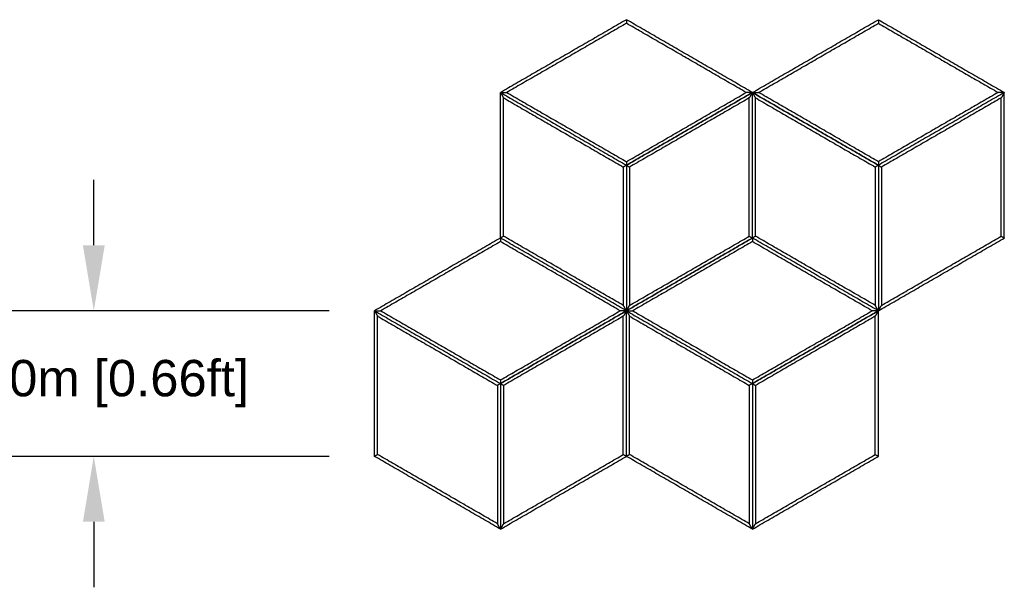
# Model space of a CAD drawing. Header units: millimetres. Extents: x 3130.24 to 3136.88, y 1607.75 to 1610.07.
# Tile 11 of 19: x 3132.1 to 3133.45, y 1609.29 to 1610.07. Entities that reach past the tile are written whole.
import ezdxf

# ---------------------------------------------------------------- set-up
doc = ezdxf.new("R2010")
doc.units = ezdxf.units.MM
doc.layers.add('Make2D$Visible$Curves', color=7, linetype='Continuous', true_color=0x000000)
doc.styles.get("Standard").update_dxf_attribs({"font": 'arial.ttf'})
doc.dimstyles.get("Standard").update_dxf_attribs({"dimtxt": 0.18, "dimasz": 0.18, "dimexe": 0.18, "dimexo": 0.0625, "dimgap": 0.09, "dimtad": 0, "dimtih": 1, "dimtoh": 1, "dimdec": 4, "dimzin": 0, "dimdsep": 46, "dimtxsty": 'Standard', "dimcen": 0.09, "dimadec": 0, "dimazin": 0, "dimtfac": 1, "dimtdec": 4, "dimtofl": 0, "dimtmove": 0, "dimatfit": 3, "dimfxl": 1, "dimtolj": 1, "dimtzin": 0, "dimarcsym": 0})

# ---------------------------------------------------------------- blocks, each defined once
blk = doc.blocks.new('*D4')
at = {"color": 0, "lineweight": -2, "transparency": 16777216}
for p, q in [((3132.2011, 1609.7643), (3132.2011, 1609.8543)), ((3132.5248, 1609.6743), (3132.0211, 1609.6743)), ((3132.5248, 1609.4742), (3132.0211, 1609.4742)), ((3132.2011, 1609.3842), (3132.2011, 1609.2942))]:
    blk.add_line(p, q, dxfattribs=at)
at = {"color": 0, "transparency": 16777216}
for points in [[(3132.1861, 1609.7643), (3132.2161, 1609.7643), (3132.2011, 1609.6743)], [(3132.1861, 1609.3842), (3132.2161, 1609.3842), (3132.2011, 1609.4742)]]:
    blk.add_solid(points, dxfattribs=at)
at = {"layer": 'Defpoints', "color": 0, "transparency": 16777216}
for p in [(3132.5873, 1609.6743), (3132.2011, 1609.4742), (3132.5873, 1609.4742)]:
    blk.add_point(p, dxfattribs=at)
at = {"color": 0, "transparency": 16777216, "insert": (3132.2011, 1609.5742), "char_height": 0.1, "attachment_point": 5}
blk.add_mtext('\\A1;{\\H0.5x;0.20m [0.66ft]}', dxfattribs=at)
blk = doc.blocks.new('Cissus2')
at = {"layer": 'Make2D$Visible$Curves', "color": 18, "lineweight": -3, "true_color": 0x000000}
for points, degree in [([(3132.9339, 1610.0745), (3132.8473, 1610.0244), (3132.7606, 1609.9744)], 2), ([(3132.9339, 1610.0695), (3132.8516, 1610.022), (3132.7692, 1609.9744)], 2), ([(3133.1072, 1609.9744), (3133.0206, 1610.0244), (3132.9339, 1610.0745)], 2), ([(3132.9339, 1610.0745), (3132.9339, 1610.0743), (3132.9339, 1610.0739), (3132.9339, 1610.0734), (3132.9339, 1610.0728), (3132.9339, 1610.0723), (3132.9339, 1610.0717), (3132.9339, 1610.0711), (3132.9339, 1610.0706), (3132.9339, 1610.07), (3132.9339, 1610.0697), (3132.9339, 1610.0695)], 3), ([(3133.0986, 1609.9744), (3133.0163, 1610.022), (3132.9339, 1610.0695)], 2), ([(3133.1072, 1609.9744), (3133.1938, 1610.0244), (3133.2805, 1610.0745)], 2), ([(3133.1158, 1609.9744), (3133.1981, 1610.022), (3133.2805, 1610.0695)], 2), ([(3133.2805, 1610.0745), (3133.3671, 1610.0244), (3133.4538, 1609.9744)], 2), ([(3133.2805, 1610.0745), (3133.2805, 1610.0743), (3133.2805, 1610.0739), (3133.2805, 1610.0734), (3133.2805, 1610.0728), (3133.2805, 1610.0723), (3133.2805, 1610.0717), (3133.2805, 1610.0711), (3133.2805, 1610.0706), (3133.2805, 1610.07), (3133.2805, 1610.0697), (3133.2805, 1610.0695)], 3), ([(3133.2805, 1610.0695), (3133.3628, 1610.022), (3133.4452, 1609.9744)], 2), ([(3132.7606, 1609.7743), (3132.7606, 1609.8744), (3132.7606, 1609.9744)], 2), ([(3132.7606, 1609.9744), (3132.8473, 1609.9244), (3132.9339, 1609.8744)], 2), ([(3132.7606, 1609.9744), (3132.7608, 1609.9741), (3132.7611, 1609.9736), (3132.7616, 1609.9728), (3132.7621, 1609.9719), (3132.7625, 1609.9711), (3132.763, 1609.9703), (3132.7635, 1609.9694), (3132.764, 1609.9686), (3132.7644, 1609.9678), (3132.7648, 1609.9672), (3132.7649, 1609.967)], 3), ([(3132.7606, 1609.9744), (3132.8473, 1609.9244), (3132.9339, 1609.8744)], 2), ([(3132.7606, 1609.9744), (3132.7609, 1609.9744), (3132.7616, 1609.9744), (3132.7625, 1609.9744), (3132.7635, 1609.9744), (3132.7644, 1609.9744), (3132.7654, 1609.9744), (3132.7664, 1609.9744), (3132.7673, 1609.9744), (3132.7683, 1609.9744), (3132.7689, 1609.9744), (3132.7692, 1609.9744)], 3), ([(3132.7692, 1609.9744), (3132.8516, 1609.9269), (3132.9339, 1609.8793)], 2), ([(3133.1072, 1609.9744), (3133.0206, 1609.9244), (3132.9339, 1609.8744)], 2), ([(3132.9339, 1609.8744), (3133.0206, 1609.9244), (3133.1072, 1609.9744)], 2), ([(3132.9339, 1609.8793), (3133.0163, 1609.9269), (3133.0986, 1609.9744)], 2), ([(3133.1072, 1609.9744), (3133.1069, 1609.9744), (3133.1062, 1609.9744), (3133.1053, 1609.9744), (3133.1043, 1609.9744), (3133.1034, 1609.9744), (3133.1024, 1609.9744), (3133.1015, 1609.9744), (3133.1005, 1609.9744), (3133.0996, 1609.9744), (3133.0989, 1609.9744), (3133.0986, 1609.9744)], 3), ([(3133.1072, 1609.9744), (3133.107, 1609.9741), (3133.1067, 1609.9736), (3133.1062, 1609.9728), (3133.1058, 1609.9719), (3133.1053, 1609.9711), (3133.1048, 1609.9703), (3133.1043, 1609.9694), (3133.1039, 1609.9686), (3133.1034, 1609.9678), (3133.1031, 1609.9672), (3133.1029, 1609.967)], 3), ([(3133.1072, 1609.7743), (3133.1072, 1609.8744), (3133.1072, 1609.9744)], 2), ([(3133.1072, 1609.7743), (3133.1072, 1609.8744), (3133.1072, 1609.9744)], 2), ([(3133.1072, 1609.9744), (3133.1938, 1609.9244), (3133.2805, 1609.8744)], 2), ([(3133.1072, 1609.9744), (3133.1074, 1609.9741), (3133.1077, 1609.9736), (3133.1082, 1609.9728), (3133.1086, 1609.9719), (3133.1091, 1609.9711), (3133.1096, 1609.9703), (3133.1101, 1609.9694), (3133.1105, 1609.9686), (3133.111, 1609.9678), (3133.1113, 1609.9672), (3133.1115, 1609.967)], 3), ([(3133.2805, 1609.8744), (3133.1938, 1609.9244), (3133.1072, 1609.9744)], 2), ([(3133.1072, 1609.9744), (3133.1075, 1609.9744), (3133.1082, 1609.9744), (3133.1091, 1609.9744), (3133.1101, 1609.9744), (3133.111, 1609.9744), (3133.112, 1609.9744), (3133.1129, 1609.9744), (3133.1139, 1609.9744), (3133.1148, 1609.9744), (3133.1155, 1609.9744), (3133.1158, 1609.9744)], 3), ([(3133.2805, 1609.8793), (3133.1981, 1609.9269), (3133.1158, 1609.9744)], 2), ([(3133.4538, 1609.9744), (3133.3671, 1609.9244), (3133.2805, 1609.8744)], 2), ([(3133.4538, 1609.9744), (3133.3671, 1609.9244), (3133.2805, 1609.8744)], 2), ([(3133.4452, 1609.9744), (3133.3628, 1609.9269), (3133.2805, 1609.8793)], 2), ([(3133.4538, 1609.9744), (3133.4534, 1609.9744), (3133.4528, 1609.9744), (3133.4519, 1609.9744), (3133.4509, 1609.9744), (3133.4499, 1609.9744), (3133.449, 1609.9744), (3133.448, 1609.9744), (3133.4471, 1609.9744), (3133.4461, 1609.9744), (3133.4455, 1609.9744), (3133.4452, 1609.9744)], 3), ([(3133.4538, 1609.9744), (3133.4536, 1609.9741), (3133.4533, 1609.9736), (3133.4528, 1609.9728), (3133.4523, 1609.9719), (3133.4519, 1609.9711), (3133.4514, 1609.9703), (3133.4509, 1609.9694), (3133.4504, 1609.9686), (3133.4499, 1609.9678), (3133.4496, 1609.9672), (3133.4495, 1609.967)], 3), ([(3133.4538, 1609.7743), (3133.4538, 1609.8744), (3133.4538, 1609.9744)], 2), ([(3132.7649, 1609.7768), (3132.7649, 1609.8719), (3132.7649, 1609.967)], 2), ([(3132.7649, 1609.967), (3132.8473, 1609.9194), (3132.9296, 1609.8719)], 2), ([(3133.1029, 1609.967), (3133.0206, 1609.9194), (3132.9382, 1609.8719)], 2), ([(3133.1029, 1609.7768), (3133.1029, 1609.8719), (3133.1029, 1609.967)], 2), ([(3133.1115, 1609.7768), (3133.1115, 1609.8719), (3133.1115, 1609.967)], 2), ([(3133.1115, 1609.967), (3133.1938, 1609.9194), (3133.2762, 1609.8719)], 2), ([(3133.4495, 1609.967), (3133.3671, 1609.9194), (3133.2848, 1609.8719)], 2), ([(3133.4495, 1609.7768), (3133.4495, 1609.8719), (3133.4495, 1609.967)], 2), ([(3132.9339, 1609.8793), (3132.9339, 1609.8791), (3132.9339, 1609.8788), (3132.9339, 1609.8782), (3132.9339, 1609.8777), (3132.9339, 1609.8771), (3132.9339, 1609.8766), (3132.9339, 1609.876), (3132.9339, 1609.8755), (3132.9339, 1609.8749), (3132.9339, 1609.8745), (3132.9339, 1609.8744)], 3), ([(3133.2805, 1609.8793), (3133.2805, 1609.8791), (3133.2805, 1609.8788), (3133.2805, 1609.8782), (3133.2805, 1609.8777), (3133.2805, 1609.8771), (3133.2805, 1609.8766), (3133.2805, 1609.876), (3133.2805, 1609.8755), (3133.2805, 1609.8749), (3133.2805, 1609.8745), (3133.2805, 1609.8744)], 3), ([(3132.9339, 1609.8744), (3132.9338, 1609.8743), (3132.9334, 1609.8741), (3132.933, 1609.8738), (3132.9325, 1609.8735), (3132.932, 1609.8733), (3132.9315, 1609.873), (3132.931, 1609.8727), (3132.9306, 1609.8724), (3132.9301, 1609.8722), (3132.9298, 1609.872), (3132.9296, 1609.8719)], 3), ([(3132.9296, 1609.8719), (3132.9296, 1609.7768), (3132.9296, 1609.6817)], 2), ([(3132.9339, 1609.8744), (3132.9339, 1609.7743), (3132.9339, 1609.6743)], 2), ([(3132.9339, 1609.8744), (3132.9341, 1609.8743), (3132.9344, 1609.8741), (3132.9349, 1609.8738), (3132.9353, 1609.8735), (3132.9358, 1609.8733), (3132.9363, 1609.873), (3132.9368, 1609.8727), (3132.9373, 1609.8724), (3132.9377, 1609.8722), (3132.9381, 1609.872), (3132.9382, 1609.8719)], 3), ([(3132.9339, 1609.8744), (3132.9339, 1609.7743), (3132.9339, 1609.6743)], 2), ([(3132.9382, 1609.8719), (3132.9382, 1609.7768), (3132.9382, 1609.6817)], 2), ([(3133.2805, 1609.8744), (3133.2803, 1609.8743), (3133.28, 1609.8741), (3133.2795, 1609.8738), (3133.2791, 1609.8735), (3133.2786, 1609.8733), (3133.2781, 1609.873), (3133.2776, 1609.8727), (3133.2771, 1609.8724), (3133.2767, 1609.8722), (3133.2763, 1609.872), (3133.2762, 1609.8719)], 3), ([(3133.2762, 1609.8719), (3133.2762, 1609.7768), (3133.2762, 1609.6817)], 2), ([(3133.2805, 1609.8744), (3133.2805, 1609.7743), (3133.2805, 1609.6743)], 2), ([(3133.2805, 1609.8744), (3133.2805, 1609.7743), (3133.2805, 1609.6743)], 2), ([(3133.2805, 1609.8744), (3133.2806, 1609.8743), (3133.281, 1609.8741), (3133.2814, 1609.8738), (3133.2819, 1609.8735), (3133.2824, 1609.8733), (3133.2829, 1609.873), (3133.2833, 1609.8727), (3133.2838, 1609.8724), (3133.2843, 1609.8722), (3133.2846, 1609.872), (3133.2848, 1609.8719)], 3), ([(3133.2848, 1609.8719), (3133.2848, 1609.7768), (3133.2848, 1609.6817)], 2), ([(3132.7606, 1609.7743), (3132.674, 1609.7243), (3132.5873, 1609.6743)], 2), ([(3132.7606, 1609.7694), (3132.6783, 1609.7218), (3132.5959, 1609.6743)], 2), ([(3132.7649, 1609.7768), (3132.7648, 1609.7767), (3132.7644, 1609.7765), (3132.764, 1609.7762), (3132.7635, 1609.776), (3132.763, 1609.7757), (3132.7625, 1609.7754), (3132.7621, 1609.7751), (3132.7616, 1609.7749), (3132.7611, 1609.7746), (3132.7608, 1609.7744), (3132.7606, 1609.7743)], 3), ([(3132.9339, 1609.6743), (3132.8473, 1609.7243), (3132.7606, 1609.7743)], 2), ([(3132.9339, 1609.6743), (3132.8473, 1609.7243), (3132.7606, 1609.7743)], 2), ([(3132.7606, 1609.7743), (3132.7606, 1609.7741), (3132.7606, 1609.7738), (3132.7606, 1609.7732), (3132.7606, 1609.7727), (3132.7606, 1609.7721), (3132.7606, 1609.7716), (3132.7606, 1609.771), (3132.7606, 1609.7705), (3132.7606, 1609.7699), (3132.7606, 1609.7695), (3132.7606, 1609.7694)], 3), ([(3132.9253, 1609.6743), (3132.843, 1609.7218), (3132.7606, 1609.7694)], 2), ([(3132.9296, 1609.6817), (3132.8473, 1609.7293), (3132.7649, 1609.7768)], 2), ([(3132.9339, 1609.6743), (3133.0206, 1609.7243), (3133.1072, 1609.7743)], 2), ([(3133.1072, 1609.7743), (3133.0206, 1609.7243), (3132.9339, 1609.6743)], 2), ([(3132.9382, 1609.6817), (3133.0206, 1609.7293), (3133.1029, 1609.7768)], 2), ([(3133.1072, 1609.7694), (3133.0249, 1609.7218), (3132.9425, 1609.6743)], 2), ([(3133.1029, 1609.7768), (3133.1031, 1609.7767), (3133.1034, 1609.7765), (3133.1039, 1609.7762), (3133.1043, 1609.776), (3133.1048, 1609.7757), (3133.1053, 1609.7754), (3133.1058, 1609.7751), (3133.1062, 1609.7749), (3133.1067, 1609.7746), (3133.107, 1609.7744), (3133.1072, 1609.7743)], 3), ([(3133.1115, 1609.7768), (3133.1113, 1609.7767), (3133.111, 1609.7765), (3133.1105, 1609.7762), (3133.1101, 1609.776), (3133.1096, 1609.7757), (3133.1091, 1609.7754), (3133.1086, 1609.7751), (3133.1082, 1609.7749), (3133.1077, 1609.7746), (3133.1074, 1609.7744), (3133.1072, 1609.7743)], 3), ([(3133.2805, 1609.6743), (3133.1938, 1609.7243), (3133.1072, 1609.7743)], 2), ([(3133.2805, 1609.6743), (3133.1938, 1609.7243), (3133.1072, 1609.7743)], 2), ([(3133.1072, 1609.7743), (3133.1072, 1609.7741), (3133.1072, 1609.7738), (3133.1072, 1609.7732), (3133.1072, 1609.7727), (3133.1072, 1609.7721), (3133.1072, 1609.7716), (3133.1072, 1609.771), (3133.1072, 1609.7705), (3133.1072, 1609.7699), (3133.1072, 1609.7695), (3133.1072, 1609.7694)], 3), ([(3133.2719, 1609.6743), (3133.1895, 1609.7218), (3133.1072, 1609.7694)], 2), ([(3133.2762, 1609.6817), (3133.1938, 1609.7293), (3133.1115, 1609.7768)], 2), ([(3133.2805, 1609.6743), (3133.3671, 1609.7243), (3133.4538, 1609.7743)], 2), ([(3133.2848, 1609.6817), (3133.3671, 1609.7293), (3133.4495, 1609.7768)], 2), ([(3133.4495, 1609.7768), (3133.4496, 1609.7767), (3133.4499, 1609.7765), (3133.4504, 1609.7762), (3133.4509, 1609.776), (3133.4514, 1609.7757), (3133.4519, 1609.7754), (3133.4523, 1609.7751), (3133.4528, 1609.7749), (3133.4533, 1609.7746), (3133.4536, 1609.7744), (3133.4538, 1609.7743)], 3), ([(3132.5873, 1609.6743), (3132.674, 1609.6242), (3132.7606, 1609.5742)], 2), ([(3132.5873, 1609.6743), (3132.5877, 1609.6743), (3132.5883, 1609.6743), (3132.5893, 1609.6743), (3132.5902, 1609.6743), (3132.5912, 1609.6743), (3132.5921, 1609.6743), (3132.5931, 1609.6743), (3132.594, 1609.6743), (3132.595, 1609.6743), (3132.5956, 1609.6743), (3132.5959, 1609.6743)], 3), ([(3132.5873, 1609.4742), (3132.5873, 1609.5742), (3132.5873, 1609.6743)], 2), ([(3132.5873, 1609.6743), (3132.674, 1609.6242), (3132.7606, 1609.5742)], 2), ([(3132.5873, 1609.6743), (3132.5875, 1609.674), (3132.5878, 1609.6734), (3132.5883, 1609.6726), (3132.5888, 1609.6718), (3132.5893, 1609.671), (3132.5897, 1609.6701), (3132.5902, 1609.6693), (3132.5907, 1609.6685), (3132.5912, 1609.6677), (3132.5915, 1609.6671), (3132.5916, 1609.6668)], 3), ([(3132.5959, 1609.6743), (3132.6783, 1609.6267), (3132.7606, 1609.5792)], 2), ([(3132.7606, 1609.5742), (3132.8473, 1609.6242), (3132.9339, 1609.6743)], 2), ([(3132.7606, 1609.5792), (3132.843, 1609.6267), (3132.9253, 1609.6743)], 2), ([(3132.9339, 1609.6743), (3132.8473, 1609.6242), (3132.7606, 1609.5742)], 2), ([(3132.9339, 1609.6743), (3132.9336, 1609.6743), (3132.933, 1609.6743), (3132.932, 1609.6743), (3132.931, 1609.6743), (3132.9301, 1609.6743), (3132.9291, 1609.6743), (3132.9282, 1609.6743), (3132.9272, 1609.6743), (3132.9263, 1609.6743), (3132.9256, 1609.6743), (3132.9253, 1609.6743)], 3), ([(3132.9339, 1609.6743), (3132.9338, 1609.6745), (3132.9334, 1609.6751), (3132.933, 1609.6759), (3132.9325, 1609.6768), (3132.932, 1609.6776), (3132.9315, 1609.6784), (3132.931, 1609.6792), (3132.9306, 1609.6801), (3132.9301, 1609.6809), (3132.9298, 1609.6814), (3132.9296, 1609.6817)], 3), ([(3132.9339, 1609.6743), (3132.9338, 1609.674), (3132.9334, 1609.6734), (3132.933, 1609.6726), (3132.9325, 1609.6718), (3132.932, 1609.671), (3132.9315, 1609.6701), (3132.931, 1609.6693), (3132.9306, 1609.6685), (3132.9301, 1609.6677), (3132.9298, 1609.6671), (3132.9296, 1609.6668)], 3), ([(3132.9339, 1609.6743), (3132.9341, 1609.6745), (3132.9344, 1609.6751), (3132.9349, 1609.6759), (3132.9353, 1609.6768), (3132.9358, 1609.6776), (3132.9363, 1609.6784), (3132.9368, 1609.6792), (3132.9373, 1609.6801), (3132.9377, 1609.6809), (3132.9381, 1609.6814), (3132.9382, 1609.6817)], 3), ([(3132.9339, 1609.6743), (3133.0206, 1609.6242), (3133.1072, 1609.5742)], 2), ([(3132.9339, 1609.6743), (3132.9342, 1609.6743), (3132.9349, 1609.6743), (3132.9358, 1609.6743), (3132.9368, 1609.6743), (3132.9377, 1609.6743), (3132.9387, 1609.6743), (3132.9396, 1609.6743), (3132.9406, 1609.6743), (3132.9416, 1609.6743), (3132.9422, 1609.6743), (3132.9425, 1609.6743)], 3), ([(3132.9339, 1609.4742), (3132.9339, 1609.5742), (3132.9339, 1609.6743)], 2), ([(3132.9339, 1609.4742), (3132.9339, 1609.5742), (3132.9339, 1609.6743)], 2), ([(3132.9339, 1609.6743), (3133.0206, 1609.6242), (3133.1072, 1609.5742)], 2), ([(3132.9339, 1609.6743), (3132.9341, 1609.674), (3132.9344, 1609.6734), (3132.9349, 1609.6726), (3132.9353, 1609.6718), (3132.9358, 1609.671), (3132.9363, 1609.6701), (3132.9368, 1609.6693), (3132.9373, 1609.6685), (3132.9377, 1609.6677), (3132.9381, 1609.6671), (3132.9382, 1609.6668)], 3), ([(3132.9425, 1609.6743), (3133.0249, 1609.6267), (3133.1072, 1609.5792)], 2), ([(3133.1072, 1609.5742), (3133.1938, 1609.6242), (3133.2805, 1609.6743)], 2), ([(3133.1072, 1609.5792), (3133.1895, 1609.6267), (3133.2719, 1609.6743)], 2), ([(3133.2805, 1609.6743), (3133.1938, 1609.6242), (3133.1072, 1609.5742)], 2), ([(3133.2805, 1609.6743), (3133.2802, 1609.6743), (3133.2795, 1609.6743), (3133.2786, 1609.6743), (3133.2776, 1609.6743), (3133.2767, 1609.6743), (3133.2757, 1609.6743), (3133.2748, 1609.6743), (3133.2738, 1609.6743), (3133.2728, 1609.6743), (3133.2722, 1609.6743), (3133.2719, 1609.6743)], 3), ([(3133.2805, 1609.6743), (3133.2803, 1609.6745), (3133.28, 1609.6751), (3133.2795, 1609.6759), (3133.2791, 1609.6768), (3133.2786, 1609.6776), (3133.2781, 1609.6784), (3133.2776, 1609.6792), (3133.2771, 1609.6801), (3133.2767, 1609.6809), (3133.2763, 1609.6814), (3133.2762, 1609.6817)], 3), ([(3133.2805, 1609.6743), (3133.2803, 1609.674), (3133.28, 1609.6734), (3133.2795, 1609.6726), (3133.2791, 1609.6718), (3133.2786, 1609.671), (3133.2781, 1609.6701), (3133.2776, 1609.6693), (3133.2771, 1609.6685), (3133.2767, 1609.6677), (3133.2763, 1609.6671), (3133.2762, 1609.6668)], 3), ([(3133.2805, 1609.6743), (3133.2806, 1609.6745), (3133.281, 1609.6751), (3133.2814, 1609.6759), (3133.2819, 1609.6768), (3133.2824, 1609.6776), (3133.2829, 1609.6784), (3133.2833, 1609.6792), (3133.2838, 1609.6801), (3133.2843, 1609.6809), (3133.2846, 1609.6814), (3133.2848, 1609.6817)], 3), ([(3133.2805, 1609.4742), (3133.2805, 1609.5742), (3133.2805, 1609.6743)], 2), ([(3132.5916, 1609.4767), (3132.5916, 1609.5717), (3132.5916, 1609.6668)], 2), ([(3132.5916, 1609.6668), (3132.674, 1609.6193), (3132.7563, 1609.5717)], 2), ([(3132.9296, 1609.6668), (3132.8473, 1609.6193), (3132.7649, 1609.5717)], 2), ([(3132.9296, 1609.4767), (3132.9296, 1609.5717), (3132.9296, 1609.6668)], 2), ([(3132.9382, 1609.4767), (3132.9382, 1609.5717), (3132.9382, 1609.6668)], 2), ([(3132.9382, 1609.6668), (3133.0206, 1609.6193), (3133.1029, 1609.5717)], 2), ([(3133.2762, 1609.6668), (3133.1938, 1609.6193), (3133.1115, 1609.5717)], 2), ([(3133.2762, 1609.4767), (3133.2762, 1609.5717), (3133.2762, 1609.6668)], 2), ([(3132.7606, 1609.5792), (3132.7606, 1609.579), (3132.7606, 1609.5786), (3132.7606, 1609.5781), (3132.7606, 1609.5775), (3132.7606, 1609.577), (3132.7606, 1609.5764), (3132.7606, 1609.5759), (3132.7606, 1609.5753), (3132.7606, 1609.5748), (3132.7606, 1609.5744), (3132.7606, 1609.5742)], 3), ([(3133.1072, 1609.5792), (3133.1072, 1609.579), (3133.1072, 1609.5786), (3133.1072, 1609.5781), (3133.1072, 1609.5775), (3133.1072, 1609.577), (3133.1072, 1609.5764), (3133.1072, 1609.5759), (3133.1072, 1609.5753), (3133.1072, 1609.5748), (3133.1072, 1609.5744), (3133.1072, 1609.5742)], 3), ([(3132.7606, 1609.5742), (3132.7605, 1609.5741), (3132.7602, 1609.574), (3132.7597, 1609.5737), (3132.7592, 1609.5734), (3132.7587, 1609.5731), (3132.7582, 1609.5728), (3132.7578, 1609.5726), (3132.7573, 1609.5723), (3132.7568, 1609.572), (3132.7565, 1609.5718), (3132.7563, 1609.5717)], 3), ([(3132.7563, 1609.5717), (3132.7563, 1609.4767), (3132.7563, 1609.3816)], 2), ([(3132.7606, 1609.5742), (3132.7606, 1609.4742), (3132.7606, 1609.3741)], 2), ([(3132.7606, 1609.5742), (3132.7608, 1609.5741), (3132.7611, 1609.574), (3132.7616, 1609.5737), (3132.7621, 1609.5734), (3132.7625, 1609.5731), (3132.763, 1609.5728), (3132.7635, 1609.5726), (3132.764, 1609.5723), (3132.7644, 1609.572), (3132.7648, 1609.5718), (3132.7649, 1609.5717)], 3), ([(3132.7606, 1609.5742), (3132.7606, 1609.4742), (3132.7606, 1609.3741)], 2), ([(3132.7649, 1609.5717), (3132.7649, 1609.4767), (3132.7649, 1609.3816)], 2), ([(3133.1072, 1609.5742), (3133.107, 1609.5741), (3133.1067, 1609.574), (3133.1062, 1609.5737), (3133.1058, 1609.5734), (3133.1053, 1609.5731), (3133.1048, 1609.5728), (3133.1043, 1609.5726), (3133.1039, 1609.5723), (3133.1034, 1609.572), (3133.1031, 1609.5718), (3133.1029, 1609.5717)], 3), ([(3133.1029, 1609.5717), (3133.1029, 1609.4767), (3133.1029, 1609.3816)], 2), ([(3133.1072, 1609.5742), (3133.1072, 1609.4742), (3133.1072, 1609.3741)], 2), ([(3133.1072, 1609.5742), (3133.1072, 1609.4742), (3133.1072, 1609.3741)], 2), ([(3133.1072, 1609.5742), (3133.1074, 1609.5741), (3133.1077, 1609.574), (3133.1082, 1609.5737), (3133.1086, 1609.5734), (3133.1091, 1609.5731), (3133.1096, 1609.5728), (3133.1101, 1609.5726), (3133.1105, 1609.5723), (3133.111, 1609.572), (3133.1113, 1609.5718), (3133.1115, 1609.5717)], 3), ([(3133.1115, 1609.5717), (3133.1115, 1609.4767), (3133.1115, 1609.3816)], 2), ([(3132.5916, 1609.4767), (3132.5915, 1609.4766), (3132.5912, 1609.4764), (3132.5907, 1609.4761), (3132.5902, 1609.4758), (3132.5897, 1609.4756), (3132.5893, 1609.4753), (3132.5888, 1609.475), (3132.5883, 1609.4747), (3132.5878, 1609.4745), (3132.5875, 1609.4743), (3132.5873, 1609.4742)], 3), ([(3132.7606, 1609.3741), (3132.674, 1609.4242), (3132.5873, 1609.4742)], 2), ([(3132.7563, 1609.3816), (3132.674, 1609.4291), (3132.5916, 1609.4767)], 2), ([(3132.7606, 1609.3741), (3132.8473, 1609.4242), (3132.9339, 1609.4742)], 2), ([(3132.7649, 1609.3816), (3132.8473, 1609.4291), (3132.9296, 1609.4767)], 2), ([(3132.9296, 1609.4767), (3132.9298, 1609.4766), (3132.9301, 1609.4764), (3132.9306, 1609.4761), (3132.931, 1609.4758), (3132.9315, 1609.4756), (3132.932, 1609.4753), (3132.9325, 1609.475), (3132.933, 1609.4747), (3132.9334, 1609.4745), (3132.9338, 1609.4743), (3132.9339, 1609.4742)], 3), ([(3132.9382, 1609.4767), (3132.9381, 1609.4766), (3132.9377, 1609.4764), (3132.9373, 1609.4761), (3132.9368, 1609.4758), (3132.9363, 1609.4756), (3132.9358, 1609.4753), (3132.9353, 1609.475), (3132.9349, 1609.4747), (3132.9344, 1609.4745), (3132.9341, 1609.4743), (3132.9339, 1609.4742)], 3), ([(3133.1072, 1609.3741), (3133.0206, 1609.4242), (3132.9339, 1609.4742)], 2), ([(3133.1029, 1609.3816), (3133.0206, 1609.4291), (3132.9382, 1609.4767)], 2), ([(3133.1072, 1609.3741), (3133.1938, 1609.4242), (3133.2805, 1609.4742)], 2), ([(3133.1115, 1609.3816), (3133.1938, 1609.4291), (3133.2762, 1609.4767)], 2), ([(3133.2762, 1609.4767), (3133.2763, 1609.4766), (3133.2767, 1609.4764), (3133.2771, 1609.4761), (3133.2776, 1609.4758), (3133.2781, 1609.4756), (3133.2786, 1609.4753), (3133.2791, 1609.475), (3133.2795, 1609.4747), (3133.28, 1609.4745), (3133.2803, 1609.4743), (3133.2805, 1609.4742)], 3), ([(3132.7606, 1609.3741), (3132.7605, 1609.3744), (3132.7602, 1609.375), (3132.7597, 1609.3758), (3132.7592, 1609.3766), (3132.7587, 1609.3774), (3132.7582, 1609.3783), (3132.7578, 1609.3791), (3132.7573, 1609.3799), (3132.7568, 1609.3808), (3132.7565, 1609.3813), (3132.7563, 1609.3816)], 3), ([(3132.7606, 1609.3741), (3132.7608, 1609.3744), (3132.7611, 1609.375), (3132.7616, 1609.3758), (3132.7621, 1609.3766), (3132.7625, 1609.3774), (3132.763, 1609.3783), (3132.7635, 1609.3791), (3132.764, 1609.3799), (3132.7644, 1609.3808), (3132.7648, 1609.3813), (3132.7649, 1609.3816)], 3), ([(3133.1072, 1609.3741), (3133.107, 1609.3744), (3133.1067, 1609.375), (3133.1062, 1609.3758), (3133.1058, 1609.3766), (3133.1053, 1609.3774), (3133.1048, 1609.3783), (3133.1043, 1609.3791), (3133.1039, 1609.3799), (3133.1034, 1609.3808), (3133.1031, 1609.3813), (3133.1029, 1609.3816)], 3), ([(3133.1072, 1609.3741), (3133.1074, 1609.3744), (3133.1077, 1609.375), (3133.1082, 1609.3758), (3133.1086, 1609.3766), (3133.1091, 1609.3774), (3133.1096, 1609.3783), (3133.1101, 1609.3791), (3133.1105, 1609.3799), (3133.111, 1609.3808), (3133.1113, 1609.3813), (3133.1115, 1609.3816)], 3)]:
    blk.add_open_spline(points, degree=degree, dxfattribs=at)

msp = doc.modelspace()

# ---------------------------------------------------------------- block references
msp.add_blockref('Cissus2', (0, 0))

# ---------------------------------------------------------------- dimensions: what is measured, and where the dimension line sits
dim = msp.add_linear_dim(base=(3132.2011, 1609.4742), p1=(3132.5873, 1609.6743), p2=(3132.5873, 1609.4742), angle=90, text='{\\H0.5x;<>}', dimstyle='Standard', override={"dimtxt": 0.1, "dimasz": 0.09, "dimdec": 2, "dimpost": '<>m'})
dim.commit()
dim.dimension.update_dxf_attribs({"geometry": '*D4', "text_midpoint": (3132.2011, 1609.5742), "dimtype": 160})

doc.saveas('drawing.dxf')
